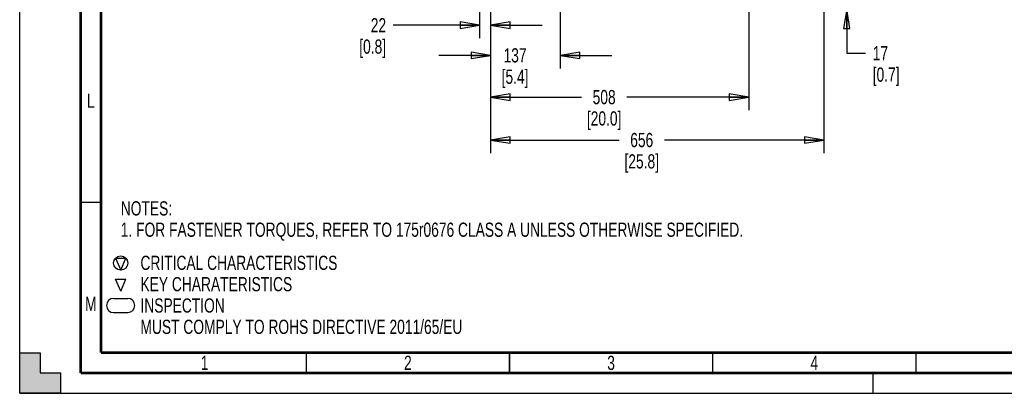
# Paper-space layout 'SUBMITTAL_E2H_2_1' of a CAD drawing. Header units: millimetres. Extents: x 0 to 841, y 0 to 594.
# Tile 1 of 67: x 0 to 242, y 0 to 92. Entities that reach past the tile are written whole.
import ezdxf

# ---------------------------------------------------------------- set-up
doc = ezdxf.new("R2010")
doc.units = ezdxf.units.MM
doc.header["$LTSCALE"] = 46.255
doc.linetypes.add('DASHED', pattern=[0.2, 0.1, -0.1])
doc.layers.get('0').update_dxf_attribs({"linetype": 'CONTINUOUS'})
doc.styles.get("Standard").update_dxf_attribs({"font": 'txt', "width": 0.725})
doc.dimstyles.new('DIMSTYLE_1', dxfattribs={"dimtxt": 3.5, "dimasz": 4.8, "dimexe": 3.2, "dimexo": 1.6, "dimgap": 1.75, "dimtad": 0, "dimtih": 1, "dimtoh": 1, "dimdec": 1, "dimzin": 0, "dimdsep": 46, "dimtxsty": 'STANDARD', "dimblk": 'CLOSED', "dimblk1": 'CLOSED', "dimblk2": 'CLOSED', "dimcen": 0.09, "dimadec": 0, "dimazin": 0, "dimtp": 0.4, "dimtm": 0.4, "dimtfac": 1, "dimtdec": 1, "dimtofl": 0, "dimtmove": 0, "dimatfit": 3, "dimldrblk": 'CLOSED', "dimfxl": 1, "dimtolj": 1, "dimtzin": 0, "dimarcsym": 0})

# ---------------------------------------------------------------- blocks, each defined once
blk = doc.blocks.new('_CLOSED')
at = {"color": 0, "linetype": 'BYBLOCK'}
for p, q in [((0, 0), (-1, 0.167)), ((-1, 0.167), (-1, -0.167)), ((-1, -0.167), (0, 0)), ((-1, 0), (0, 0))]:
    blk.add_line(p, q, dxfattribs=at)
blk = doc.blocks.new('*D32')
at = {"color": 2, "linetype": 'CONTINUOUS'}
for p, q in [((115.85, 117.21), (115.85, 88.82)), ((113.16, 113.17), (113.16, 88.82)), ((113.16, 90.57), (91.89, 90.57)), ((115.85, 90.57), (128.55, 90.57)), ((113.16, 88.82), (113.16, 87.37)), ((115.85, 88.82), (115.85, 87.37))]:
    blk.add_line(p, q, dxfattribs=at)
at = {"color": 2, "linetype": 'CONTINUOUS', "xscale": 4.8, "yscale": 4.8, "zscale": 4.8}
blk.add_blockref('_CLOSED', (113.16, 90.57), dxfattribs=at)
at = {"color": 2, "linetype": 'CONTINUOUS', "xscale": 4.8, "yscale": 4.8, "zscale": 4.8, "rotation": 180}
blk.add_blockref('_CLOSED', (115.85, 90.57), dxfattribs=at)
at = {"color": 2, "linetype": 'CONTINUOUS', "insert": (90.14, 92.32), "char_height": 3.5, "width": 12.6875, "attachment_point": 3, "line_spacing_factor": 0.9}
blk.add_mtext('22\\P[0.8]', dxfattribs=at)
blk = doc.blocks.new('*D33')
at = {"color": 2, "linetype": 'CONTINUOUS'}
for p, q in [((115.85, 117.21), (115.85, 81.41)), ((132.97, 94.18), (132.97, 81.41)), ((115.85, 83.16), (103.15, 83.16)), ((132.97, 83.16), (145.67, 83.16)), ((132.97, 81.41), (132.97, 79.96))]:
    blk.add_line(p, q, dxfattribs=at)
at = {"color": 2, "linetype": 'CONTINUOUS', "xscale": 4.8, "yscale": 4.8, "zscale": 4.8}
blk.add_blockref('_CLOSED', (115.85, 83.16), dxfattribs=at)
at = {"color": 2, "linetype": 'CONTINUOUS', "xscale": 4.8, "yscale": 4.8, "zscale": 4.8, "rotation": 180}
blk.add_blockref('_CLOSED', (132.97, 83.16), dxfattribs=at)
at = {"color": 2, "linetype": 'CONTINUOUS', "insert": (121.87, 84.91), "char_height": 3.5, "width": 12.6875, "attachment_point": 2, "line_spacing_factor": 0.9}
blk.add_mtext('137\\P[5.4]', dxfattribs=at)
blk = doc.blocks.new('*D34')
at = {"color": 2, "linetype": 'CONTINUOUS'}
for p, q in [((115.85, 117.21), (115.85, 71.14)), ((179.35, 94.18), (179.35, 71.14)), ((115.85, 72.89), (138.24, 72.89)), ((179.35, 72.89), (149.35, 72.89)), ((115.85, 71.14), (115.85, 69.69)), ((179.35, 71.14), (179.35, 69.69))]:
    blk.add_line(p, q, dxfattribs=at)
at = {"color": 2, "linetype": 'CONTINUOUS', "xscale": 4.8, "yscale": 4.8, "zscale": 4.8, "rotation": 180}
blk.add_blockref('_CLOSED', (115.85, 72.89), dxfattribs=at)
at = {"color": 2, "linetype": 'CONTINUOUS', "xscale": 4.8, "yscale": 4.8, "zscale": 4.8}
blk.add_blockref('_CLOSED', (179.35, 72.89), dxfattribs=at)
at = {"color": 2, "linetype": 'CONTINUOUS', "insert": (143.79, 74.64), "char_height": 3.5, "width": 15.225, "attachment_point": 2, "line_spacing_factor": 0.9}
blk.add_mtext('508\\P[20.0]', dxfattribs=at)
blk = doc.blocks.new('*D35')
at = {"color": 2, "linetype": 'CONTINUOUS'}
for p, q in [((115.85, 117.21), (115.85, 60.58)), ((197.85, 117.22), (197.85, 60.58)), ((115.85, 62.33), (147.49, 62.33)), ((115.85, 60.58), (115.85, 59.13)), ((197.85, 62.33), (158.6, 62.33)), ((197.85, 60.58), (197.85, 59.13))]:
    blk.add_line(p, q, dxfattribs=at)
at = {"color": 2, "linetype": 'CONTINUOUS', "xscale": 4.8, "yscale": 4.8, "zscale": 4.8, "rotation": 180}
blk.add_blockref('_CLOSED', (115.85, 62.33), dxfattribs=at)
at = {"color": 2, "linetype": 'CONTINUOUS', "xscale": 4.8, "yscale": 4.8, "zscale": 4.8}
blk.add_blockref('_CLOSED', (197.85, 62.33), dxfattribs=at)
at = {"color": 2, "linetype": 'CONTINUOUS', "insert": (153.04, 64.08), "char_height": 3.5, "width": 15.225, "attachment_point": 2, "line_spacing_factor": 0.9}
blk.add_mtext('656\\P[25.8]', dxfattribs=at)
blk = doc.blocks.new('*D36')
at = {"color": 2, "linetype": 'CONTINUOUS'}
for p, q in [((203.47, 96.69), (203.47, 109.39)), ((183.25, 96.69), (206.67, 96.69)), ((195.52, 94.54), (206.67, 94.54)), ((203.47, 94.54), (203.47, 83.68)), ((203.47, 83.68), (208.12, 83.68))]:
    blk.add_line(p, q, dxfattribs=at)
at = {"color": 2, "linetype": 'CONTINUOUS', "xscale": 4.8, "yscale": 4.8, "zscale": 4.8}
for p, rotation in [((203.47, 96.69), 270), ((203.47, 94.54), 90)]:
    blk.add_blockref('_CLOSED', p, dxfattribs=dict(at, rotation=rotation))
at = {"color": 2, "linetype": 'CONTINUOUS', "insert": (209.87, 85.43), "char_height": 3.5, "width": 12.6875, "attachment_point": 1, "line_spacing_factor": 0.9}
blk.add_mtext('17\\P[0.7]', dxfattribs=at)

psp = doc.layouts.new('SUBMITTAL_E2H_2_1')

# ---------------------------------------------------------------- hatches: boundary and pattern name
at = {"linetype": 'CONTINUOUS'}
h = psp.add_hatch(color=7, dxfattribs=at)
h.paths.add_polyline_path([(0, 10), (5, 10), (5, 5), (10, 5), (10, 0), (0, 0)])
h.paths.add_polyline_path([(0, 594), (10, 594), (10, 589), (5, 589), (5, 584), (0, 584)])
h.paths.add_polyline_path([(841, 0), (841, 10), (836, 10), (836, 5), (831, 5), (831, 0)])
h.paths.add_polyline_path([(836, 584), (836, 589), (831, 589), (831, 594), (841, 594), (841, 584)])

# ---------------------------------------------------------------- linework, layer by layer
at = {"color": 7, "linetype": 'CONTINUOUS'}
for p, q in [((0, 0), (0, 594)), ((0, 0), (0, 594)), ((23.61, 33.28), (24.85, 30.3)), ((23.61, 33.28), (26.09, 33.28)), ((24.85, 30.3), (26.09, 33.28)), ((24.86, 25.12), (23.61, 28.11)), ((23.61, 28.11), (26.09, 28.11)), ((24.85, 25.12), (26.09, 28.11)), ((23.1, 23.37), (26.6, 23.36)), ((23.1, 19.87), (26.6, 19.85)), ((0, 0), (0, 10)), ((0, 10), (5, 10)), ((0, 10), (5, 10)), ((5, 10), (5, 5)), ((5, 10), (5, 5)), ((5, 5), (10, 5)), ((5, 5), (10, 5)), ((10, 5), (10, 0)), ((10, 5), (10, 0)), ((10, 0), (0, 0)), ((0, 0), (841, 0)), ((0, 0), (841, 0))]:
    psp.add_line(p, q, dxfattribs=at)
at = {"color": 7, "linetype": 'DASHED'}
psp.add_line((210, 0), (210, 5), dxfattribs=at)
at = {"color": 7, "linetype": 'CONTINUOUS'}
for points, const_width in [([(15, 589), (15, 5)], 0.7), ([(20, 10), (20, 584)], 0.7), ([(15, 47), (20, 47)], 0.35), ([(20, 10), (831, 10)], 0.7), ([(70.5, 5), (70.5, 10)], 0.35), ([(120.5, 5), (120.5, 10)], 0.35), ([(170.5, 5), (170.5, 10)], 0.35), ([(220.5, 5), (220.5, 10)], 0.35), ([(15, 5), (836, 5)], 0.7)]:
    psp.add_lwpolyline(points, dxfattribs=dict(at, const_width=const_width))
psp.add_circle((24.85, 32.05), 1.75, dxfattribs=at)
for centre, radius, start, end in [((23.1, 21.62), 1.75, 90, 270), ((26.6, 21.62), 1.74, 270, 90)]:
    psp.add_arc(centre, radius, start, end, dxfattribs=at)

# ---------------------------------------------------------------- texts
at = {"color": 2, "linetype": 'CONTINUOUS', "char_height": 3.5}
for s, insert, width, attachment_point, line_spacing_factor in [('L', (17.5, 73.75), 2.5375, 2, 0.9), ('NOTES:\\P1. FOR FASTENER TORQUES, REFER TO 175r0676 CLASS A UNLESS OTHERWISE SPECIFIED.', (24.87, 47.26), 197.925, 1, 0.9), ('CRITICAL CHARACTERISTICS', (29.71, 33.86), 60.9, 1, 0.6), ('KEY CHARATERISTICS', (29.71, 28.61), 45.675, 1, 0.6), ('M', (17.5, 23.75), 2.5375, 2, 0.9), ('INSPECTION', (29.71, 23.36), 25.375, 1, 0.6), ('MUST COMPLY TO ROHS DIRECTIVE 2011/65/EU', (29.71, 18.11), 101.5, 1, 0.6), ('1', (45.5, 9.25), 2.5375, 2, 0.9), ('2', (95.5, 9.25), 2.5375, 2, 0.9), ('3', (145.5, 9.25), 2.5375, 2, 0.9), ('4', (195.5, 9.25), 2.5375, 2, 0.9)]:
    psp.add_mtext(s, dxfattribs=dict(at, insert=insert, width=width, attachment_point=attachment_point, line_spacing_factor=line_spacing_factor))

# ---------------------------------------------------------------- dimensions: what is measured, and where the dimension line sits
at = {"color": 2, "linetype": 'CONTINUOUS'}
for base, p1, p2, text, picture, middle in [((115.85, 90.57), (113.16, 114.77), (115.85, 118.81), '22\\P[0.8]', '*D32', (83.8, 87.94)), ((132.97, 83.16), (115.85, 118.81), (132.97, 95.78), '137\\P[5.4]', '*D33', (121.87, 80.54)), ((197.85, 62.33), (115.85, 118.81), (197.85, 118.82), '656\\P[25.8]', '*D35', (153.04, 59.71)), ((179.35, 72.89), (115.85, 118.81), (179.35, 95.78), '508\\P[20.0]', '*D34', (143.79, 70.27))]:
    dim = psp.add_linear_dim(base=base, p1=p1, p2=p2, text=text, dimstyle='DIMSTYLE_1', dxfattribs=at)
    dim.commit()
    dim.dimension.update_dxf_attribs({"geometry": picture, "text_midpoint": middle, "dimtype": 160})
dim = psp.add_linear_dim(base=(203.47, 96.69), p1=(193.92, 94.54), p2=(181.65, 96.69), angle=90, text='17\\P[0.7]', dimstyle='DIMSTYLE_1', dxfattribs=at)
dim.commit()
dim.dimension.update_dxf_attribs({"geometry": '*D36', "text_midpoint": (216.21, 81.05), "dimtype": 160})

doc.saveas('drawing.dxf')
